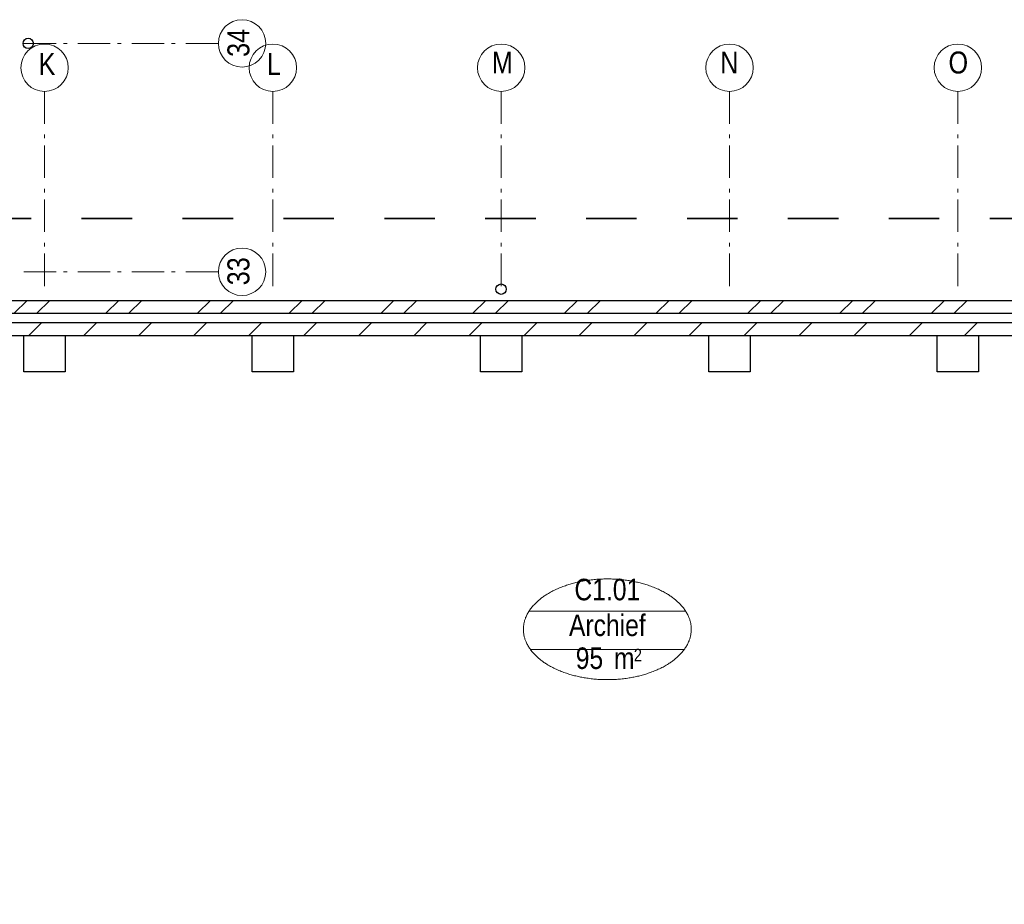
# Model space of a CAD drawing. Header units: millimetres. Extents: x 274611 to 571164, y 158736 to 298905.
# Tile 138 of 172: x 505683 to 513272, y 206068 to 212885. Entities that reach past the tile are written whole.
import ezdxf
from ezdxf.enums import TextEntityAlignment as Align

# ---------------------------------------------------------------- set-up
doc = ezdxf.new("R2010")
doc.units = ezdxf.units.MM
doc.header["$LTSCALE"] = 400
doc.header["$PDMODE"] = 1
doc.header["$PDSIZE"] = 15
doc.linetypes.add('STYLE_06', pattern=[1.041641, 0.625, -0.208282, 0.069427, -0.138931])
doc.linetypes.add('STYLE_22', pattern=[1.944444, 0.972222, -0.972222])
for name, color, linetype, lineweight in [('Fragmentaanduiding', 1, 'STYLE_22', 35), ('mat-baksteen', 5, 'Continuous', 25), ('mat-beton (ihwg)', 5, 'Continuous', 25), ('mat-kalkzandsteen', 5, 'Continuous', 25), ('None', 7, 'Continuous', 9), ('Ruimtenummers', 5, 'Continuous', 25)]:
    doc.layers.add(name, color=color, linetype=linetype, lineweight=lineweight)
doc.styles.add('Arial Narrow', font='ARIALN.TTF', dxfattribs={"height": 222.25})

# ---------------------------------------------------------------- blocks, each defined once
blk = doc.blocks.new('*X1029')
at = {"layer": 'None', "lineweight": 9}
for p, q in [((-2733.7, 8580), (-2633.7, 8680)), ((-2557.3, 8580), (-2457.3, 8680)), ((-2026.6, 8580), (-1926.6, 8680)), ((-1850.2, 8580), (-1750.2, 8680)), ((-1319.5, 8580), (-1219.5, 8680)), ((-1143.1, 8580), (-1043.1, 8680)), ((-612.4, 8580), (-512.4, 8680)), ((-436, 8580), (-336, 8680)), ((94.7, 8580), (194.7, 8680)), ((271.1, 8580), (371.1, 8680)), ((801.8, 8580), (901.8, 8680)), ((978.2, 8580), (1078.2, 8680)), ((1508.9, 8580), (1608.9, 8680)), ((1685.3, 8580), (1785.3, 8680)), ((2216, 8580), (2316, 8680)), ((2392.4, 8580), (2492.4, 8680)), ((2923.1, 8580), (3023.1, 8680)), ((3099.5, 8580), (3199.5, 8680)), ((3630.3, 8580), (3730.3, 8680)), ((3806.6, 8580), (3906.6, 8680)), ((4337.4, 8580), (4437.4, 8680)), ((4513.7, 8580), (4613.7, 8680))]:
    blk.add_line(p, q, dxfattribs=at)
blk = doc.blocks.new('*X1050')
at = {"layer": 'None', "lineweight": 9}
for p, q in [((-2620.9, 8410), (-2520.9, 8510)), ((-2196.6, 8410), (-2096.6, 8510)), ((-1772.3, 8410), (-1672.3, 8510)), ((-1348.1, 8410), (-1248.1, 8510)), ((-923.8, 8410), (-823.8, 8510)), ((-499.5, 8410), (-399.5, 8510)), ((-75.3, 8410), (24.7, 8510)), ((349, 8410), (449, 8510)), ((773.2, 8410), (873.2, 8510)), ((1197.5, 8410), (1297.5, 8510)), ((1621.8, 8410), (1721.8, 8510)), ((2046, 8410), (2146, 8510)), ((2470.3, 8410), (2570.3, 8510)), ((2894.6, 8410), (2994.6, 8510)), ((3318.8, 8410), (3418.8, 8510)), ((3743.1, 8410), (3843.1, 8510)), ((4167.4, 8410), (4267.4, 8510)), ((4591.6, 8410), (4691.6, 8510))]:
    blk.add_line(p, q, dxfattribs=at)
blk = doc.blocks.new('HWA')
at = {"layer": 'None', "color": 92, "linetype": 'Continuous', "lineweight": 25}
blk.add_circle((0, -74), 40, dxfattribs=at)
blk = doc.blocks.new('Kolom 280x320')
at = {"layer": 'mat-beton (ihwg)', "lineweight": 25}
blk.add_lwpolyline([(-300, 160), (-20, 160), (-20, -160), (-300, -160)], close=True, dxfattribs=at)
at = {"layer": 'None', "color": 92, "linetype": 'Continuous', "lineweight": 5}
blk.add_point((0, 0), dxfattribs=at)
blk = doc.blocks.new('Ruimtenummer UV 50')
at = {"layer": 'Ruimtenummers', "color": 8, "lineweight": 5}
for p, q in [((602.2, 156.5), (-602.3, 156.5)), ((594.7, -137.5), (-594.8, -137.5))]:
    blk.add_line(p, q, dxfattribs=at)
blk.add_open_spline([(-323.4, 353.8), (-173.3, 405.8), (173.3, 405.8), (323.4, 353.8), (473.5, 301.8), (560.1, 211.8), (646.8, 121.7), (646.8, 17.7), (646.8, -86.3), (560.1, -176.3), (473.5, -266.4), (323.4, -318.4), (173.3, -370.4), (-173.3, -370.4), (-323.4, -318.4), (-473.5, -266.4), (-560.2, -176.3), (-646.8, -86.3), (-646.8, 17.7), (-646.8, 121.7), (-560.2, 211.8), (-473.5, 301.8), (-323.4, 353.8)], degree=2, knots=[0, 0, 0, 0.09962, 0.19924, 0.19924, 0.283607, 0.283607, 0.349619, 0.349619, 0.415638, 0.415638, 0.5, 0.5, 0.59962, 0.69924, 0.69924, 0.783607, 0.783607, 0.849619, 0.849619, 0.915638, 0.915638, 1, 1, 1], dxfattribs=at)
at = {"layer": 'Ruimtenummers', "attachment_point": 2, "style": 'Arial Narrow'}
for s, insert, char_height in [(' 2', (220.1, -132.8), 96.8), (' m', (103.6, -122.2), 165.95)]:
    blk.add_mtext(s, dxfattribs=dict(at, insert=insert, char_height=char_height))
at = {"layer": 'Ruimtenummers', "style": 'Arial Narrow'}
for tag, p in [('Nummer', (0, 406.9)), ('Naam', (0, 131.7)), ('Oppervlak', (-137.9, -122.2))]:
    blk.add_attdef(tag, text='', height=165.9, dxfattribs=at).set_placement(p, align=Align.TOP_CENTER)
blk = doc.blocks.new('*U1792')
at = {"layer": 'None', "color": 7, "linetype": 'STYLE_06', "lineweight": 9}
for p, q in [((-2498.9, 10290), (-2498.9, 8790)), ((-738.9, 10290), (-738.9, 8790)), ((1021.1, 10290), (1021.1, 8790)), ((2781.1, 10290), (2781.1, 8790)), ((4541.1, 10290), (4541.1, 8790))]:
    blk.add_line(p, q, dxfattribs=at)

msp = doc.modelspace()

# ---------------------------------------------------------------- linework, layer by layer
at = {"layer": 'Fragmentaanduiding', "lineweight": 35}
msp.add_lwpolyline([(499160.18474, 211351.95664), (520167.39328, 211351.95664), (520167.39328, 204686.43901), (499160.18474, 204686.43901)], close=True, dxfattribs=at)
at = {"layer": 'mat-baksteen', "lineweight": 25}
for p, q in [((499994.18474, 210721.95664), (520129.18474, 210721.95664)), ((499994.18474, 210621.95664), (520129.18474, 210621.95664))]:
    msp.add_line(p, q, dxfattribs=at)
at = {"layer": 'mat-kalkzandsteen', "lineweight": 25}
for p, q in [((500054.18474, 210551.95664), (519954.18474, 210551.95664)), ((500157.18474, 210451.95664), (519624.18474, 210451.95664))]:
    msp.add_line(p, q, dxfattribs=at)
at = {"layer": 'None', "color": 7, "linetype": 'STYLE_06', "lineweight": 9}
for p, q in [((507213.86018, 212701.95664), (505713.86018, 212701.95664)), ((507213.86018, 210941.95664), (505713.86018, 210941.95664))]:
    msp.add_line(p, q, dxfattribs=at)
at = {"layer": 'None', "color": 43, "linetype": 'Continuous', "lineweight": 9}
for centre in [(507396.4666, 212701.95664), (505874.18474, 212514.56306), (507634.18474, 212514.56306), (509394.18474, 212514.56306), (511154.18474, 212514.56306), (512914.18474, 212514.56306), (507396.4666, 210941.95664)]:
    msp.add_circle(centre, 182.60642, dxfattribs=at)

# ---------------------------------------------------------------- block references
at = {"layer": 'mat-baksteen'}
msp.add_blockref('*X1029', (508373.12537, 202041.95664), dxfattribs=at)
at = {"layer": 'mat-beton (ihwg)', "color": 7}
msp.add_blockref('HWA', (509393.12537, 210881.95664), dxfattribs=at)
at = {"layer": 'mat-beton (ihwg)', "color": 7, "rotation": 90}
for p in [(505874.18474, 210471.95664), (507634.18474, 210471.95664), (509394.18474, 210471.95664), (511154.18474, 210471.95664), (512914.18474, 210471.95664)]:
    msp.add_blockref('Kolom 280x320', p, dxfattribs=at)
at = {"layer": 'mat-kalkzandsteen'}
msp.add_blockref('*X1050', (508373.12537, 202041.95664), dxfattribs=at)
at = {"layer": 'None', "color": 7, "rotation": 90}
msp.add_blockref('HWA', (505674.18474, 212701.95664), dxfattribs=at)
at = {"layer": 'None', "color": 7}
msp.add_blockref('*U1792', (508373.12537, 202041.95664), dxfattribs=at)
at = {"layer": 'Ruimtenummers'}
msp.add_blockref('Ruimtenummer UV 50', (510212.34401, 208169.27587), dxfattribs=at).add_auto_attribs({'Nummer': 'C1.01', 'Naam': 'Archief', 'Oppervlak': '95'})

# ---------------------------------------------------------------- texts
at = {"layer": 'None', "color": 8, "char_height": 169.333333, "attachment_point": 1, "rotation": 90, "style": 'Arial Narrow'}
for s, insert in [('34', (507283.70901, 212597.95433)), ('33', (507283.70901, 210837.95433))]:
    msp.add_mtext(s, dxfattribs=dict(at, insert=insert))
at = {"layer": 'None', "color": 8, "char_height": 169.33333, "attachment_point": 1, "style": 'Arial Narrow'}
for s, insert in [('K', (505828.39076, 212627.32064)), ('L', (507588.39076, 212627.32064)), ('M', (509322.21807, 212639.44639)), ('N', (511082.21807, 212639.44639)), ('O', (512842.21807, 212639.44639))]:
    msp.add_mtext(s, dxfattribs=dict(at, insert=insert))

doc.saveas('drawing.dxf')
